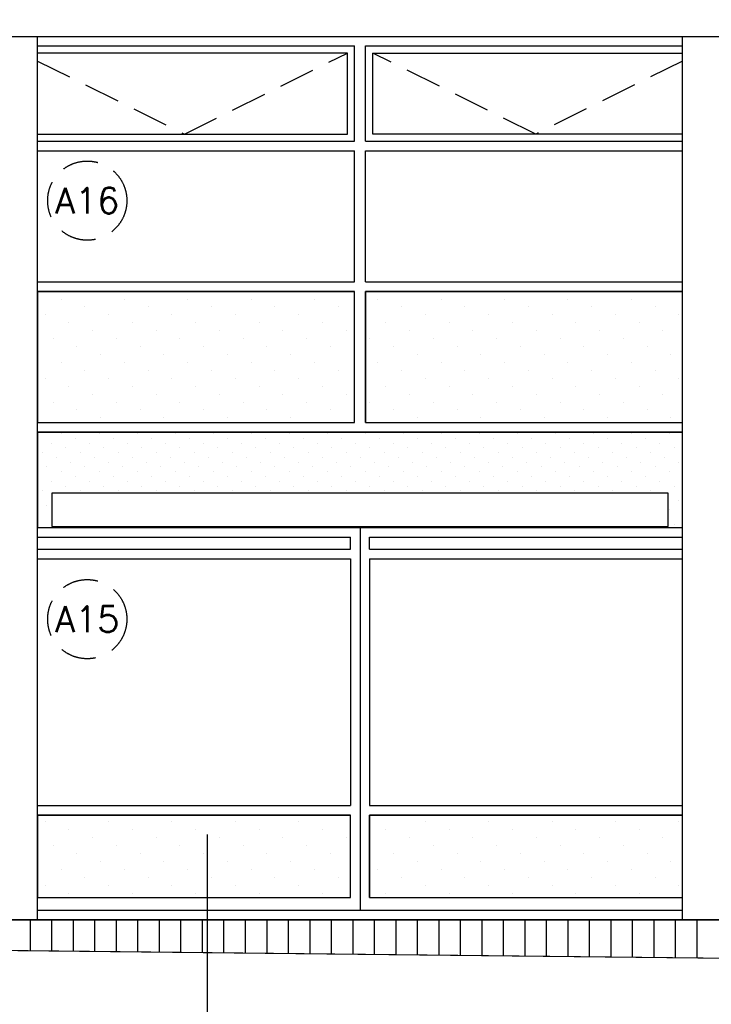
# Model space of a CAD drawing. Extents: x -84711 to 98481, y -64904 to 90945.
# Tile 11 of 29: x -675 to 4149, y 55021 to 61886. Entities that reach past the tile are written whole.
import ezdxf
from ezdxf.enums import TextEntityAlignment as Align

# ---------------------------------------------------------------- set-up
doc = ezdxf.new("R2010")
doc.units = 0
doc.header["$LTSCALE"] = 2000
doc.header["$MEASUREMENT"] = 0
doc.linetypes.add('HIDDEN2', pattern=[0.1875, 0.125, -0.0625])
doc.layers.get('0').update_dxf_attribs({"linetype": 'CONTINUOUS'})
for name, color, linetype in [('ALGEM-ARC', 15, 'CONTINUOUS'), ('BETON-AZ', 3, 'CONTINUOUS'), ('HOUT-DRS', 4, 'CONTINUOUS'), ('MVARCPL', 7, 'CONTINUOUS'), ('NATUUR', 6, 'CONTINUOUS'), ('NUMMER', 2, 'CONTINUOUS'), ('STEEN-AZ', 3, 'CONTINUOUS')]:
    doc.layers.add(name, color=color, linetype=linetype)
doc.styles.get("Standard").update_dxf_attribs({"font": 'simplex'})

# ---------------------------------------------------------------- blocks, each defined once
blk = doc.blocks.new('*X33')
at = {"color": 0}
for p, q in [((-600, 55395.1), (-600, 55609.6)), ((-450, 55393.5), (-450, 55609.6)), ((-300, 55391.9), (-300, 55609.6)), ((-150, 55390.3), (-150, 55609.6)), ((0, 55388.7), (0, 55609.6)), ((150, 55387), (150, 55609.6)), ((300, 55385.4), (300, 55609.6)), ((450, 55383.8), (450, 55609.6)), ((600, 55382.2), (600, 55609.6)), ((750, 55380.6), (750, 55609.6)), ((900, 55379), (900, 55609.6)), ((1050, 55377.4), (1050, 55609.6)), ((1200, 55375.8), (1200, 55609.6)), ((1350, 55374.1), (1350, 55609.6)), ((1500, 55372.5), (1500, 55609.6)), ((1650, 55370.9), (1650, 55609.6)), ((1800, 55369.3), (1800, 55609.6)), ((1950, 55367.7), (1950, 55609.6)), ((2100, 55366.1), (2100, 55609.6)), ((2250, 55364.5), (2250, 55609.6)), ((2400, 55362.8), (2400, 55609.6)), ((2550, 55361.2), (2550, 55609.6)), ((2700, 55359.6), (2700, 55609.6)), ((2850, 55358), (2850, 55609.6)), ((3000, 55356.4), (3000, 55609.6)), ((3150, 55354.8), (3150, 55609.6)), ((3300, 55353.2), (3300, 55609.6)), ((3450, 55351.6), (3450, 55609.6)), ((3600, 55349.9), (3600, 55609.6)), ((3750, 55348.3), (3750, 55609.6)), ((3900, 55346.7), (3900, 55609.6)), ((4050, 55345.1), (4050, 55609.6))]:
    blk.add_line(p, q, dxfattribs=at)
blk = doc.blocks.new('*X40')
at = {"color": 0}
for p, q in [((9413.4, 58999.2), (9413.4, 58999.2)), ((9512.8, 58966.1), (9512.8, 58966.1)), ((9678.5, 58999.2), (9678.5, 58999.2)), ((9778, 58966.1), (9778, 58966.1)), ((9943.7, 58999.2), (9943.7, 58999.2)), ((10043.1, 58966.1), (10043.1, 58966.1)), ((10208.9, 58999.2), (10208.9, 58999.2)), ((10308.3, 58966.1), (10308.3, 58966.1)), ((10474, 58999.2), (10474, 58999.2)), ((10573.5, 58966.1), (10573.5, 58966.1)), ((10739.2, 58999.2), (10739.2, 58999.2)), ((10838.6, 58966.1), (10838.6, 58966.1)), ((11004.3, 58999.2), (11004.3, 58999.2)), ((11103.8, 58966.1), (11103.8, 58966.1)), ((11269.5, 58999.2), (11269.5, 58999.2)), ((11369, 58966.1), (11369, 58966.1)), ((11534.7, 58999.2), (11534.7, 58999.2)), ((11634.1, 58966.1), (11634.1, 58966.1)), ((11799.8, 58999.2), (11799.8, 58999.2)), ((11899.3, 58966.1), (11899.3, 58966.1)), ((12065, 58999.2), (12065, 58999.2)), ((12164.4, 58966.1), (12164.4, 58966.1)), ((12330.2, 58999.2), (12330.2, 58999.2)), ((12429.6, 58966.1), (12429.6, 58966.1)), ((12595.3, 58999.2), (12595.3, 58999.2)), ((12694.8, 58966.1), (12694.8, 58966.1)), ((12860.5, 58999.2), (12860.5, 58999.2)), ((12959.9, 58966.1), (12959.9, 58966.1)), ((13125.7, 58999.2), (13125.7, 58999.2)), ((13225.1, 58966.1), (13225.1, 58966.1)), ((13390.8, 58999.2), (13390.8, 58999.2)), ((13490.3, 58966.1), (13490.3, 58966.1)), ((13656, 58999.2), (13656, 58999.2)), ((9347.1, 58932.9), (9347.1, 58932.9)), ((9446.5, 58899.8), (9446.5, 58899.8)), ((9612.2, 58932.9), (9612.2, 58932.9)), ((9711.7, 58899.8), (9711.7, 58899.8)), ((9877.4, 58932.9), (9877.4, 58932.9)), ((9976.8, 58899.8), (9976.8, 58899.8)), ((10142.6, 58932.9), (10142.6, 58932.9)), ((10242, 58899.8), (10242, 58899.8)), ((10407.7, 58932.9), (10407.7, 58932.9)), ((10507.2, 58899.8), (10507.2, 58899.8)), ((10672.9, 58932.9), (10672.9, 58932.9)), ((10772.3, 58899.8), (10772.3, 58899.8)), ((10938.1, 58932.9), (10938.1, 58932.9)), ((11037.5, 58899.8), (11037.5, 58899.8)), ((11203.2, 58932.9), (11203.2, 58932.9)), ((11302.7, 58899.8), (11302.7, 58899.8)), ((11468.4, 58932.9), (11468.4, 58932.9)), ((11567.8, 58899.8), (11567.8, 58899.8)), ((11733.6, 58932.9), (11733.6, 58932.9)), ((11833, 58899.8), (11833, 58899.8)), ((11998.7, 58932.9), (11998.7, 58932.9)), ((12098.2, 58899.8), (12098.2, 58899.8)), ((12263.9, 58932.9), (12263.9, 58932.9)), ((12363.3, 58899.8), (12363.3, 58899.8)), ((12529, 58932.9), (12529, 58932.9)), ((12628.5, 58899.8), (12628.5, 58899.8)), ((12794.2, 58932.9), (12794.2, 58932.9)), ((12893.7, 58899.8), (12893.7, 58899.8)), ((13059.4, 58932.9), (13059.4, 58932.9)), ((13158.8, 58899.8), (13158.8, 58899.8)), ((13324.5, 58932.9), (13324.5, 58932.9)), ((13424, 58899.8), (13424, 58899.8)), ((13589.7, 58932.9), (13589.7, 58932.9)), ((13689.1, 58899.8), (13689.1, 58899.8)), ((9280.8, 58866.6), (9280.8, 58866.6)), ((9380.2, 58833.5), (9380.2, 58833.5)), ((9545.9, 58866.6), (9545.9, 58866.6)), ((9645.4, 58833.5), (9645.4, 58833.5)), ((9811.1, 58866.6), (9811.1, 58866.6)), ((9910.5, 58833.5), (9910.5, 58833.5)), ((10076.3, 58866.6), (10076.3, 58866.6)), ((10175.7, 58833.5), (10175.7, 58833.5)), ((10341.4, 58866.6), (10341.4, 58866.6)), ((10440.9, 58833.5), (10440.9, 58833.5)), ((10606.6, 58866.6), (10606.6, 58866.6)), ((10706, 58833.5), (10706, 58833.5)), ((10871.8, 58866.6), (10871.8, 58866.6)), ((10971.2, 58833.5), (10971.2, 58833.5)), ((11136.9, 58866.6), (11136.9, 58866.6)), ((11236.4, 58833.5), (11236.4, 58833.5)), ((11402.1, 58866.6), (11402.1, 58866.6)), ((11501.5, 58833.5), (11501.5, 58833.5)), ((11667.3, 58866.6), (11667.3, 58866.6)), ((11766.7, 58833.5), (11766.7, 58833.5)), ((11932.4, 58866.6), (11932.4, 58866.6)), ((12031.9, 58833.5), (12031.9, 58833.5)), ((12197.6, 58866.6), (12197.6, 58866.6)), ((12297, 58833.5), (12297, 58833.5)), ((12462.8, 58866.6), (12462.8, 58866.6)), ((12562.2, 58833.5), (12562.2, 58833.5)), ((12727.9, 58866.6), (12727.9, 58866.6)), ((12827.4, 58833.5), (12827.4, 58833.5)), ((12993.1, 58866.6), (12993.1, 58866.6)), ((13092.5, 58833.5), (13092.5, 58833.5)), ((13258.3, 58866.6), (13258.3, 58866.6)), ((13357.7, 58833.5), (13357.7, 58833.5)), ((13523.4, 58866.6), (13523.4, 58866.6)), ((13622.9, 58833.5), (13622.9, 58833.5)), ((9313.9, 58767.2), (9313.9, 58767.2)), ((9479.7, 58800.3), (9479.7, 58800.3)), ((9579.1, 58767.2), (9579.1, 58767.2)), ((9744.8, 58800.3), (9744.8, 58800.3)), ((9844.3, 58767.2), (9844.3, 58767.2)), ((10010, 58800.3), (10010, 58800.3)), ((10109.4, 58767.2), (10109.4, 58767.2)), ((10275.1, 58800.3), (10275.1, 58800.3)), ((10374.6, 58767.2), (10374.6, 58767.2)), ((10540.3, 58800.3), (10540.3, 58800.3)), ((10639.7, 58767.2), (10639.7, 58767.2)), ((10805.5, 58800.3), (10805.5, 58800.3)), ((10904.9, 58767.2), (10904.9, 58767.2)), ((11070.6, 58800.3), (11070.6, 58800.3)), ((11170.1, 58767.2), (11170.1, 58767.2)), ((11335.8, 58800.3), (11335.8, 58800.3)), ((11435.2, 58767.2), (11435.2, 58767.2)), ((11601, 58800.3), (11601, 58800.3)), ((11700.4, 58767.2), (11700.4, 58767.2)), ((11866.1, 58800.3), (11866.1, 58800.3)), ((11965.6, 58767.2), (11965.6, 58767.2)), ((12131.3, 58800.3), (12131.3, 58800.3)), ((12230.7, 58767.2), (12230.7, 58767.2)), ((12396.5, 58800.3), (12396.5, 58800.3)), ((12495.9, 58767.2), (12495.9, 58767.2)), ((12661.6, 58800.3), (12661.6, 58800.3)), ((12761.1, 58767.2), (12761.1, 58767.2)), ((12926.8, 58800.3), (12926.8, 58800.3)), ((13026.2, 58767.2), (13026.2, 58767.2)), ((13192, 58800.3), (13192, 58800.3)), ((13291.4, 58767.2), (13291.4, 58767.2)), ((13457.1, 58800.3), (13457.1, 58800.3)), ((13556.6, 58767.2), (13556.6, 58767.2)), ((13722.3, 58800.3), (13722.3, 58800.3)), ((9413.4, 58734.1), (9413.4, 58734.1)), ((9512.8, 58700.9), (9512.8, 58700.9)), ((9678.5, 58734.1), (9678.5, 58734.1)), ((9778, 58700.9), (9778, 58700.9)), ((9943.7, 58734.1), (9943.7, 58734.1)), ((10043.1, 58700.9), (10043.1, 58700.9)), ((10208.9, 58734.1), (10208.9, 58734.1)), ((10308.3, 58700.9), (10308.3, 58700.9)), ((10474, 58734.1), (10474, 58734.1)), ((10573.5, 58700.9), (10573.5, 58700.9)), ((10739.2, 58734.1), (10739.2, 58734.1)), ((10838.6, 58700.9), (10838.6, 58700.9)), ((11004.3, 58734.1), (11004.3, 58734.1)), ((11103.8, 58700.9), (11103.8, 58700.9)), ((11269.5, 58734.1), (11269.5, 58734.1)), ((11369, 58700.9), (11369, 58700.9)), ((11534.7, 58734.1), (11534.7, 58734.1)), ((11634.1, 58700.9), (11634.1, 58700.9)), ((11799.8, 58734.1), (11799.8, 58734.1)), ((11899.3, 58700.9), (11899.3, 58700.9)), ((12065, 58734.1), (12065, 58734.1)), ((12164.4, 58700.9), (12164.4, 58700.9)), ((12330.2, 58734.1), (12330.2, 58734.1)), ((12429.6, 58700.9), (12429.6, 58700.9)), ((12595.3, 58734.1), (12595.3, 58734.1)), ((12694.8, 58700.9), (12694.8, 58700.9)), ((12860.5, 58734.1), (12860.5, 58734.1)), ((12959.9, 58700.9), (12959.9, 58700.9)), ((13125.7, 58734.1), (13125.7, 58734.1)), ((13225.1, 58700.9), (13225.1, 58700.9)), ((13390.8, 58734.1), (13390.8, 58734.1)), ((13490.3, 58700.9), (13490.3, 58700.9)), ((13656, 58734.1), (13656, 58734.1)), ((9347.1, 58667.8), (9347.1, 58667.8)), ((9446.5, 58634.6), (9446.5, 58634.6)), ((9612.2, 58667.8), (9612.2, 58667.8)), ((9711.7, 58634.6), (9711.7, 58634.6)), ((9877.4, 58667.8), (9877.4, 58667.8)), ((9976.8, 58634.6), (9976.8, 58634.6)), ((10142.6, 58667.8), (10142.6, 58667.8)), ((10242, 58634.6), (10242, 58634.6)), ((10407.7, 58667.8), (10407.7, 58667.8)), ((10507.2, 58634.6), (10507.2, 58634.6)), ((10672.9, 58667.8), (10672.9, 58667.8)), ((10772.3, 58634.6), (10772.3, 58634.6)), ((10938.1, 58667.8), (10938.1, 58667.8)), ((11037.5, 58634.6), (11037.5, 58634.6)), ((11203.2, 58667.8), (11203.2, 58667.8)), ((11302.7, 58634.6), (11302.7, 58634.6)), ((11468.4, 58667.8), (11468.4, 58667.8)), ((11567.8, 58634.6), (11567.8, 58634.6)), ((11733.6, 58667.8), (11733.6, 58667.8)), ((11833, 58634.6), (11833, 58634.6)), ((11998.7, 58667.8), (11998.7, 58667.8)), ((12098.2, 58634.6), (12098.2, 58634.6)), ((12263.9, 58667.8), (12263.9, 58667.8)), ((12363.3, 58634.6), (12363.3, 58634.6)), ((12529, 58667.8), (12529, 58667.8)), ((12628.5, 58634.6), (12628.5, 58634.6)), ((12794.2, 58667.8), (12794.2, 58667.8)), ((12893.7, 58634.6), (12893.7, 58634.6)), ((13059.4, 58667.8), (13059.4, 58667.8)), ((13158.8, 58634.6), (13158.8, 58634.6)), ((13324.5, 58667.8), (13324.5, 58667.8)), ((13424, 58634.6), (13424, 58634.6)), ((13589.7, 58667.8), (13589.7, 58667.8)), ((13689.1, 58634.6), (13689.1, 58634.6)), ((9280.8, 58601.5), (9280.8, 58601.5)), ((9545.9, 58601.5), (9545.9, 58601.5)), ((9811.1, 58601.5), (9811.1, 58601.5)), ((10076.3, 58601.5), (10076.3, 58601.5)), ((10341.4, 58601.5), (10341.4, 58601.5)), ((10606.6, 58601.5), (10606.6, 58601.5)), ((10871.8, 58601.5), (10871.8, 58601.5)), ((11136.9, 58601.5), (11136.9, 58601.5)), ((11402.1, 58601.5), (11402.1, 58601.5)), ((11667.3, 58601.5), (11667.3, 58601.5)), ((11932.4, 58601.5), (11932.4, 58601.5)), ((12197.6, 58601.5), (12197.6, 58601.5)), ((12462.8, 58601.5), (12462.8, 58601.5)), ((12727.9, 58601.5), (12727.9, 58601.5)), ((12993.1, 58601.5), (12993.1, 58601.5)), ((13258.3, 58601.5), (13258.3, 58601.5)), ((13523.4, 58601.5), (13523.4, 58601.5)), ((9313.9, 58502), (9313.9, 58502)), ((13722.3, 58535.2), (13722.3, 58535.2)), ((13656, 58468.9), (13656, 58468.9)), ((9347.1, 58402.6), (9347.1, 58402.6)), ((13689.1, 58369.5), (13689.1, 58369.5))]:
    blk.add_line(p, q, dxfattribs=at)
blk = doc.blocks.new('*X43')
at = {"color": 0}
for p, q in [((-386.7, 59938.3), (-386.7, 59938.3)), ((55.2, 59938.3), (55.2, 59938.3)), ((497.2, 59938.3), (497.2, 59938.3)), ((939.1, 59938.3), (939.1, 59938.3)), ((1381.1, 59938.3), (1381.1, 59938.3)), ((1823, 59938.3), (1823, 59938.3)), ((2265, 59938.3), (2265, 59938.3)), ((2706.9, 59938.3), (2706.9, 59938.3)), ((3148.8, 59938.3), (3148.8, 59938.3)), ((3590.8, 59938.3), (3590.8, 59938.3)), ((-221, 59883.1), (-221, 59883.1)), ((221, 59883.1), (221, 59883.1)), ((662.9, 59883.1), (662.9, 59883.1)), ((1104.9, 59883.1), (1104.9, 59883.1)), ((1546.8, 59883.1), (1546.8, 59883.1)), ((1988.7, 59883.1), (1988.7, 59883.1)), ((2430.7, 59883.1), (2430.7, 59883.1)), ((2872.6, 59883.1), (2872.6, 59883.1)), ((3314.6, 59883.1), (3314.6, 59883.1)), ((3756.5, 59883.1), (3756.5, 59883.1)), ((-497.2, 59827.9), (-497.2, 59827.9)), ((-55.2, 59827.9), (-55.2, 59827.9)), ((386.7, 59827.9), (386.7, 59827.9)), ((828.6, 59827.9), (828.6, 59827.9)), ((1270.6, 59827.9), (1270.6, 59827.9)), ((2154.5, 59827.9), (2154.5, 59827.9)), ((2596.4, 59827.9), (2596.4, 59827.9)), ((3038.3, 59827.9), (3038.3, 59827.9)), ((3480.3, 59827.9), (3480.3, 59827.9)), ((3922.2, 59827.9), (3922.2, 59827.9)), ((-331.5, 59772.6), (-331.5, 59772.6)), ((110.5, 59772.6), (110.5, 59772.6)), ((552.4, 59772.6), (552.4, 59772.6)), ((994.4, 59772.6), (994.4, 59772.6)), ((1436.3, 59772.6), (1436.3, 59772.6)), ((1878.3, 59772.6), (1878.3, 59772.6)), ((2320.2, 59772.6), (2320.2, 59772.6)), ((2762.1, 59772.6), (2762.1, 59772.6)), ((3204.1, 59772.6), (3204.1, 59772.6)), ((3646, 59772.6), (3646, 59772.6)), ((-441.9, 59662.1), (-441.9, 59662.1)), ((-165.7, 59717.4), (-165.7, 59717.4)), ((0, 59662.1), (0, 59662.1)), ((276.2, 59717.4), (276.2, 59717.4)), ((441.9, 59662.1), (441.9, 59662.1)), ((718.2, 59717.4), (718.2, 59717.4)), ((883.9, 59662.1), (883.9, 59662.1)), ((1160.1, 59717.4), (1160.1, 59717.4)), ((1325.8, 59662.1), (1325.8, 59662.1)), ((1602, 59717.4), (1602, 59717.4)), ((1767.8, 59662.1), (1767.8, 59662.1)), ((2044, 59717.4), (2044, 59717.4)), ((2209.7, 59662.1), (2209.7, 59662.1)), ((2485.9, 59717.4), (2485.9, 59717.4)), ((2651.7, 59662.1), (2651.7, 59662.1)), ((2927.9, 59717.4), (2927.9, 59717.4)), ((3093.6, 59662.1), (3093.6, 59662.1)), ((3369.8, 59717.4), (3369.8, 59717.4)), ((3535.5, 59662.1), (3535.5, 59662.1)), ((3811.7, 59717.4), (3811.7, 59717.4)), ((-276.2, 59606.9), (-276.2, 59606.9)), ((165.7, 59606.9), (165.7, 59606.9)), ((607.7, 59606.9), (607.7, 59606.9)), ((1049.6, 59606.9), (1049.6, 59606.9)), ((1491.6, 59606.9), (1491.6, 59606.9)), ((1933.5, 59606.9), (1933.5, 59606.9)), ((2375.4, 59606.9), (2375.4, 59606.9)), ((2817.4, 59606.9), (2817.4, 59606.9)), ((3259.3, 59606.9), (3259.3, 59606.9)), ((3701.3, 59606.9), (3701.3, 59606.9)), ((-110.5, 59551.6), (-110.5, 59551.6)), ((331.5, 59551.6), (331.5, 59551.6)), ((773.4, 59551.6), (773.4, 59551.6)), ((1215.3, 59551.6), (1215.3, 59551.6)), ((1657.3, 59551.6), (1657.3, 59551.6)), ((2099.2, 59551.6), (2099.2, 59551.6)), ((2541.2, 59551.6), (2541.2, 59551.6)), ((2983.1, 59551.6), (2983.1, 59551.6)), ((3425, 59551.6), (3425, 59551.6)), ((3867, 59551.6), (3867, 59551.6)), ((-386.7, 59496.4), (-386.7, 59496.4)), ((55.2, 59496.4), (55.2, 59496.4)), ((497.2, 59496.4), (497.2, 59496.4)), ((939.1, 59496.4), (939.1, 59496.4)), ((1381.1, 59496.4), (1381.1, 59496.4)), ((1823, 59496.4), (1823, 59496.4)), ((2265, 59496.4), (2265, 59496.4)), ((2706.9, 59496.4), (2706.9, 59496.4)), ((3148.8, 59496.4), (3148.8, 59496.4)), ((3590.8, 59496.4), (3590.8, 59496.4)), ((-497.2, 59385.9), (-497.2, 59385.9)), ((-221, 59441.2), (-221, 59441.2)), ((-55.2, 59385.9), (-55.2, 59385.9)), ((221, 59441.2), (221, 59441.2)), ((386.7, 59385.9), (386.7, 59385.9)), ((662.9, 59441.2), (662.9, 59441.2)), ((828.6, 59385.9), (828.6, 59385.9)), ((1104.9, 59441.2), (1104.9, 59441.2)), ((1270.6, 59385.9), (1270.6, 59385.9)), ((1546.8, 59441.2), (1546.8, 59441.2)), ((1988.7, 59441.2), (1988.7, 59441.2)), ((2154.5, 59385.9), (2154.5, 59385.9)), ((2430.7, 59441.2), (2430.7, 59441.2)), ((2596.4, 59385.9), (2596.4, 59385.9)), ((2872.6, 59441.2), (2872.6, 59441.2)), ((3038.3, 59385.9), (3038.3, 59385.9)), ((3314.6, 59441.2), (3314.6, 59441.2)), ((3480.3, 59385.9), (3480.3, 59385.9)), ((3756.5, 59441.2), (3756.5, 59441.2)), ((3922.2, 59385.9), (3922.2, 59385.9)), ((-331.5, 59330.7), (-331.5, 59330.7)), ((110.5, 59330.7), (110.5, 59330.7)), ((552.4, 59330.7), (552.4, 59330.7)), ((994.4, 59330.7), (994.4, 59330.7)), ((1436.3, 59330.7), (1436.3, 59330.7)), ((1878.3, 59330.7), (1878.3, 59330.7)), ((2320.2, 59330.7), (2320.2, 59330.7)), ((2762.1, 59330.7), (2762.1, 59330.7)), ((3204.1, 59330.7), (3204.1, 59330.7)), ((3646, 59330.7), (3646, 59330.7)), ((-165.7, 59275.4), (-165.7, 59275.4)), ((276.2, 59275.4), (276.2, 59275.4)), ((718.2, 59275.4), (718.2, 59275.4)), ((1160.1, 59275.4), (1160.1, 59275.4)), ((1602, 59275.4), (1602, 59275.4)), ((2044, 59275.4), (2044, 59275.4)), ((2485.9, 59275.4), (2485.9, 59275.4)), ((2927.9, 59275.4), (2927.9, 59275.4)), ((3369.8, 59275.4), (3369.8, 59275.4)), ((3811.7, 59275.4), (3811.7, 59275.4)), ((-441.9, 59220.2), (-441.9, 59220.2)), ((0, 59220.2), (0, 59220.2)), ((441.9, 59220.2), (441.9, 59220.2)), ((883.9, 59220.2), (883.9, 59220.2)), ((1325.8, 59220.2), (1325.8, 59220.2)), ((1767.8, 59220.2), (1767.8, 59220.2)), ((2209.7, 59220.2), (2209.7, 59220.2)), ((2651.7, 59220.2), (2651.7, 59220.2)), ((3093.6, 59220.2), (3093.6, 59220.2)), ((3535.5, 59220.2), (3535.5, 59220.2)), ((-276.2, 59165), (-276.2, 59165)), ((-110.5, 59109.7), (-110.5, 59109.7)), ((165.7, 59165), (165.7, 59165)), ((331.5, 59109.7), (331.5, 59109.7)), ((607.7, 59165), (607.7, 59165)), ((773.4, 59109.7), (773.4, 59109.7)), ((1049.6, 59165), (1049.6, 59165)), ((1215.3, 59109.7), (1215.3, 59109.7)), ((1491.6, 59165), (1491.6, 59165)), ((1657.3, 59109.7), (1657.3, 59109.7)), ((1933.5, 59165), (1933.5, 59165)), ((2099.2, 59109.7), (2099.2, 59109.7)), ((2375.4, 59165), (2375.4, 59165)), ((2541.2, 59109.7), (2541.2, 59109.7)), ((2817.4, 59165), (2817.4, 59165)), ((2983.1, 59109.7), (2983.1, 59109.7)), ((3259.3, 59165), (3259.3, 59165)), ((3425, 59109.7), (3425, 59109.7)), ((3701.3, 59165), (3701.3, 59165)), ((3867, 59109.7), (3867, 59109.7)), ((-497.2, 56292.3), (-497.2, 56292.3)), ((-55.2, 56292.3), (-55.2, 56292.3)), ((386.7, 56292.3), (386.7, 56292.3)), ((828.6, 56292.3), (828.6, 56292.3)), ((1270.6, 56292.3), (1270.6, 56292.3)), ((2154.5, 56292.3), (2154.5, 56292.3)), ((2596.4, 56292.3), (2596.4, 56292.3)), ((3038.3, 56292.3), (3038.3, 56292.3)), ((3480.3, 56292.3), (3480.3, 56292.3)), ((3922.2, 56292.3), (3922.2, 56292.3)), ((-331.5, 56237.1), (-331.5, 56237.1)), ((110.5, 56237.1), (110.5, 56237.1)), ((552.4, 56237.1), (552.4, 56237.1)), ((994.4, 56237.1), (994.4, 56237.1)), ((1436.3, 56237.1), (1436.3, 56237.1)), ((1878.3, 56237.1), (1878.3, 56237.1)), ((2320.2, 56237.1), (2320.2, 56237.1)), ((2762.1, 56237.1), (2762.1, 56237.1)), ((3204.1, 56237.1), (3204.1, 56237.1)), ((3646, 56237.1), (3646, 56237.1)), ((-165.7, 56181.8), (-165.7, 56181.8)), ((276.2, 56181.8), (276.2, 56181.8)), ((718.2, 56181.8), (718.2, 56181.8)), ((1160.1, 56181.8), (1160.1, 56181.8)), ((1602, 56181.8), (1602, 56181.8)), ((2044, 56181.8), (2044, 56181.8)), ((2485.9, 56181.8), (2485.9, 56181.8)), ((2927.9, 56181.8), (2927.9, 56181.8)), ((3369.8, 56181.8), (3369.8, 56181.8)), ((3811.7, 56181.8), (3811.7, 56181.8)), ((-441.9, 56126.6), (-441.9, 56126.6)), ((0, 56126.6), (0, 56126.6)), ((441.9, 56126.6), (441.9, 56126.6)), ((883.9, 56126.6), (883.9, 56126.6)), ((1325.8, 56126.6), (1325.8, 56126.6)), ((1767.8, 56126.6), (1767.8, 56126.6)), ((2209.7, 56126.6), (2209.7, 56126.6)), ((2651.7, 56126.6), (2651.7, 56126.6)), ((3093.6, 56126.6), (3093.6, 56126.6)), ((3535.5, 56126.6), (3535.5, 56126.6)), ((-276.2, 56071.4), (-276.2, 56071.4)), ((-110.5, 56016.1), (-110.5, 56016.1)), ((165.7, 56071.4), (165.7, 56071.4)), ((331.5, 56016.1), (331.5, 56016.1)), ((607.7, 56071.4), (607.7, 56071.4)), ((773.4, 56016.1), (773.4, 56016.1)), ((1049.6, 56071.4), (1049.6, 56071.4)), ((1215.3, 56016.1), (1215.3, 56016.1)), ((1491.6, 56071.4), (1491.6, 56071.4)), ((1933.5, 56071.4), (1933.5, 56071.4)), ((2099.2, 56016.1), (2099.2, 56016.1)), ((2375.4, 56071.4), (2375.4, 56071.4)), ((2541.2, 56016.1), (2541.2, 56016.1)), ((2817.4, 56071.4), (2817.4, 56071.4)), ((2983.1, 56016.1), (2983.1, 56016.1)), ((3259.3, 56071.4), (3259.3, 56071.4)), ((3425, 56016.1), (3425, 56016.1)), ((3701.3, 56071.4), (3701.3, 56071.4)), ((3867, 56016.1), (3867, 56016.1)), ((-386.7, 55960.9), (-386.7, 55960.9)), ((55.2, 55960.9), (55.2, 55960.9)), ((497.2, 55960.9), (497.2, 55960.9)), ((939.1, 55960.9), (939.1, 55960.9)), ((1381.1, 55960.9), (1381.1, 55960.9)), ((1823, 55960.9), (1823, 55960.9)), ((2265, 55960.9), (2265, 55960.9)), ((2706.9, 55960.9), (2706.9, 55960.9)), ((3148.8, 55960.9), (3148.8, 55960.9)), ((3590.8, 55960.9), (3590.8, 55960.9)), ((-221, 55905.6), (-221, 55905.6)), ((221, 55905.6), (221, 55905.6)), ((662.9, 55905.6), (662.9, 55905.6)), ((1104.9, 55905.6), (1104.9, 55905.6)), ((1546.8, 55905.6), (1546.8, 55905.6)), ((1988.7, 55905.6), (1988.7, 55905.6)), ((2430.7, 55905.6), (2430.7, 55905.6)), ((2872.6, 55905.6), (2872.6, 55905.6)), ((3314.6, 55905.6), (3314.6, 55905.6)), ((3756.5, 55905.6), (3756.5, 55905.6)), ((-497.2, 55850.4), (-497.2, 55850.4)), ((-55.2, 55850.4), (-55.2, 55850.4)), ((386.7, 55850.4), (386.7, 55850.4)), ((828.6, 55850.4), (828.6, 55850.4)), ((1270.6, 55850.4), (1270.6, 55850.4)), ((2154.5, 55850.4), (2154.5, 55850.4)), ((2596.4, 55850.4), (2596.4, 55850.4)), ((3038.3, 55850.4), (3038.3, 55850.4)), ((3480.3, 55850.4), (3480.3, 55850.4)), ((3922.2, 55850.4), (3922.2, 55850.4)), ((-331.5, 55795.1), (-331.5, 55795.1)), ((110.5, 55795.1), (110.5, 55795.1)), ((552.4, 55795.1), (552.4, 55795.1)), ((994.4, 55795.1), (994.4, 55795.1)), ((1436.3, 55795.1), (1436.3, 55795.1)), ((1878.3, 55795.1), (1878.3, 55795.1)), ((2320.2, 55795.1), (2320.2, 55795.1)), ((2762.1, 55795.1), (2762.1, 55795.1)), ((3204.1, 55795.1), (3204.1, 55795.1)), ((3646, 55795.1), (3646, 55795.1))]:
    blk.add_line(p, q, dxfattribs=at)

msp = doc.modelspace()

# ---------------------------------------------------------------- linework, layer by layer
at = {"layer": 'ALGEM-ARC', "linetype": 'HIDDEN2'}
for p, q in [((473.9, 61088.6), (1610.4, 61652.6)), ((2923.9, 61088.6), (1787.4, 61652.6)), ((-551.1, 61597.3), (473.9, 61088.6)), ((3948.9, 61597.3), (2923.9, 61088.6))]:
    msp.add_line(p, q, dxfattribs=at)
at = {"layer": 'ALGEM-ARC'}
msp.add_line((632.4, 56205), (632.4, 52794.5), dxfattribs=at)
for points in [[(-551.1, 58345.6), (3948.9, 58345.6), (3948.9, 59009.6), (-551.1, 59009.6)], [(-451.1, 58351.5), (3848.9, 58351.5), (3848.9, 58585.8), (-451.1, 58585.8)]]:
    msp.add_lwpolyline(points, close=True, dxfattribs=at)
at = {"layer": 'BETON-AZ'}
for p, q in [((-551.1, 55609.6), (-551.1, 61769.6)), ((3948.9, 55609.6), (3948.9, 61769.6))]:
    msp.add_line(p, q, dxfattribs=at)
msp.add_lwpolyline([(-11251.1, 55609.6), (-11251.1, 55509.6), (21298.9, 55159.6), (21298.9, 55609.6)], close=True, dxfattribs=at)
at = {"layer": 'HOUT-DRS'}
for p, q in [((-551.1, 61702.6), (1660.4, 61702.6)), ((1660.4, 61038.6), (1660.4, 61702.6)), ((1737.4, 61702.6), (3948.9, 61702.6)), ((1737.4, 61038.6), (1737.4, 61702.6)), ((-551.1, 61038.6), (1660.4, 61038.6)), ((1737.4, 61038.6), (3948.9, 61038.6)), ((-551.1, 60971.6), (1660.4, 60971.6)), ((1660.4, 60057.6), (1660.4, 60971.6)), ((1737.4, 60971.6), (3948.9, 60971.6)), ((1737.4, 60057.6), (1737.4, 60971.6)), ((-551.1, 60057.6), (1660.4, 60057.6)), ((1737.4, 60057.6), (3948.9, 60057.6)), ((-551.1, 59990.6), (1660.4, 59990.6)), ((1660.4, 59076.6), (1660.4, 59990.6)), ((1737.4, 59076.6), (1737.4, 59990.6)), ((1737.4, 59990.6), (3948.9, 59990.6)), ((-551.1, 59076.6), (1660.4, 59076.6)), ((1737.4, 59076.6), (3948.9, 59076.6)), ((-551.1, 59009.6), (3948.9, 59009.6)), ((-551.1, 59009.6), (3948.9, 59009.6)), ((-551.1, 58345.6), (3948.9, 58345.6)), ((-551.1, 58278.6), (1631.9, 58278.6)), ((1631.9, 58193.6), (1631.9, 58278.6)), ((1698.9, 58345.6), (1698.9, 55676.6)), ((1765.9, 58193.6), (1765.9, 58278.6)), ((1765.9, 58278.6), (3948.9, 58278.6)), ((-551.1, 58193.6), (1631.9, 58193.6)), ((1765.9, 58193.6), (3948.9, 58193.6)), ((-551.1, 58126.6), (1631.9, 58126.6)), ((1631.9, 58126.6), (1631.9, 56407.6)), ((1765.9, 58126.6), (1765.9, 56407.6)), ((1765.9, 58126.6), (3948.9, 58126.6)), ((-551.1, 56407.6), (1631.9, 56407.6)), ((1765.9, 56407.6), (3948.9, 56407.6)), ((-551.1, 56340.6), (1631.9, 56340.6)), ((1631.9, 55766.6), (1631.9, 56340.6)), ((1765.9, 55766.6), (1765.9, 56340.6)), ((1765.9, 56340.6), (3948.9, 56340.6)), ((-551.1, 55766.6), (1631.9, 55766.6)), ((1765.9, 55766.6), (3948.9, 55766.6)), ((-551.1, 55676.6), (3948.9, 55676.6))]:
    msp.add_line(p, q, dxfattribs=at)
for points in [[(-551.1, 61088.6), (1610.4, 61088.6), (1610.4, 61652.6), (-551.1, 61652.6)], [(3948.9, 61088.6), (1787.4, 61088.6), (1787.4, 61652.6), (3948.9, 61652.6)]]:
    msp.add_lwpolyline(points, dxfattribs=at)
for points in [[(-551.1, 59076.6), (1660.4, 59076.6), (1660.4, 59990.6), (-551.1, 59990.6)], [(1737.4, 59076.6), (3948.9, 59076.6), (3948.9, 59990.6), (1737.4, 59990.6)], [(-551.1, 55766.6), (1631.9, 55766.6), (1631.9, 56340.6), (-551.1, 56340.6)], [(1765.9, 55766.6), (3948.9, 55766.6), (3948.9, 56340.6), (1765.9, 56340.6)]]:
    msp.add_lwpolyline(points, close=True, dxfattribs=at)
at = {"layer": 'MVARCPL'}
msp.add_lwpolyline([(-21301.4, 51909.6), (-21301.4, 54109.6), (-29301.4, 54109.6), (-29301.4, 51909.6), (-50709.6, 51909.6), (-50709.6, 72009.6), (-41501.4, 72009.6), (-41501.4, 55909.6), (-31981.6, 55909.6), (-11251.1, 55509.6), (21298.9, 55159.6), (98481.5, 55159.6), (98481.5, 51909.6), (-9423.6, 51909.6)], close=True, dxfattribs=at)
at = {"layer": 'NATUUR'}
msp.add_lwpolyline([(-11163.6, 62001.6), (-11163.6, 61769.6), (51311.4, 61769.6), (51311.4, 76329.6)], dxfattribs=at)
at = {"layer": 'NUMMER', "linetype": 'HIDDEN2'}
for centre in [(-203.7, 60624.1), (-203.7, 57706.3)]:
    msp.add_circle(centre, 276, dxfattribs=at)
at = {"layer": 'STEEN-AZ'}
msp.add_line((-11251.1, 55609.6), (21298.9, 55609.6), dxfattribs=at)

# ---------------------------------------------------------------- block references
at = {"layer": 'ALGEM-ARC'}
for name, p in [('*X43', (0, 0)), ('*X40', (-9800, 0))]:
    msp.add_blockref(name, p, dxfattribs=at)
at = {"layer": 'BETON-AZ'}
msp.add_blockref('*X33', (0, 0), dxfattribs=at)

# ---------------------------------------------------------------- texts
at = {"layer": 'NUMMER', "color": 4}
for s, p in [('A16', (-203.7, 60624.1)), ('A15', (-203.7, 57706.3))]:
    msp.add_text(s, height=180, dxfattribs=at).set_placement(p, align=Align.MIDDLE)

doc.saveas('drawing.dxf')
